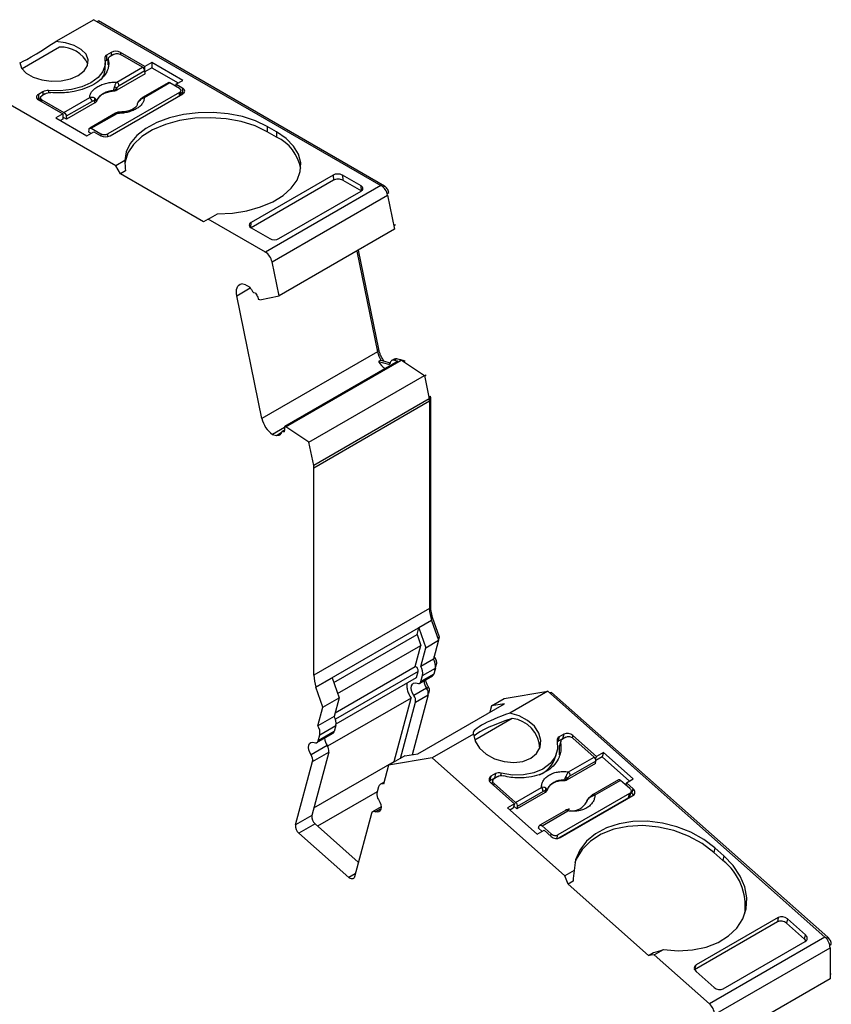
# Model space of a CAD drawing. Header units: millimetres. Extents: x 13 to 546, y 13 to 419.
# Tile 10 of 11: x 480 to 504, y 343 to 373. Entities that reach past the tile are written whole.
import ezdxf

# ---------------------------------------------------------------- set-up
doc = ezdxf.new("R2010")
doc.units = ezdxf.units.MM
doc.header["$LTSCALE"] = 2

msp = doc.modelspace()

# ---------------------------------------------------------------- linework, layer by layer
for p, q in [((481.795, 373.345), (480.634, 372.674)), ((481.795, 373.345), (490.576, 368.275)), ((481.897, 373.286), (481.933, 373.306)), ((490.683, 368.255), (481.933, 373.306)), ((480.747, 372.504), (479.601, 371.843)), ((482.325, 372.345), (482.184, 372.263)), ((482.184, 372.263), (482.184, 372.1)), ((482.233, 372.128), (482.184, 372.1)), ((482.231, 372.141), (482.231, 371.977)), ((482.233, 371.961), (482.233, 372.124)), ((482.396, 372.283), (482.29, 372.222)), ((482.325, 372.345), (482.325, 372.243)), ((483.354, 371.914), (482.608, 372.345)), ((482.608, 372.345), (482.608, 372.283)), ((483.286, 371.892), (482.608, 372.283)), ((482.146, 371.865), (482.146, 372.028)), ((482.499, 371.438), (483.286, 371.892)), ((483.566, 372.037), (483.354, 371.914)), ((483.354, 371.751), (483.354, 371.914)), ((483.566, 371.874), (483.358, 371.754)), ((484.514, 371.489), (483.566, 372.037)), ((483.566, 372.037), (483.566, 371.874)), ((483.566, 371.874), (484.372, 371.408)), ((483.363, 371.684), (482.498, 371.185)), ((483.356, 371.777), (482.569, 371.323)), ((483.363, 371.684), (483.356, 371.777)), ((484.302, 371.367), (484.514, 371.489)), ((482.467, 368.875), (478.26, 371.304)), ((482.498, 371.185), (482.495, 371.25)), ((484.073, 371.414), (483.285, 370.96)), ((484.123, 371.409), (483.335, 370.955)), ((484.411, 371.242), (484.123, 371.409)), ((484.517, 371.242), (484.302, 371.367)), ((484.302, 371.367), (484.302, 371.306)), ((484.455, 371.043), (484.455, 371.181)), ((484.517, 371.079), (484.517, 371.242)), ((480.24, 371.141), (480.098, 371.059)), ((480.098, 371.059), (480.098, 370.895)), ((480.16, 370.931), (480.098, 370.895)), ((480.098, 370.895), (480.843, 370.465)), ((480.16, 370.957), (480.16, 370.86)), ((480.31, 371.079), (480.204, 371.018)), ((480.204, 370.895), (480.882, 370.504)), ((480.204, 370.834), (480.204, 370.895)), ((480.24, 371.141), (480.24, 371.038)), ((480.412, 371.173), (480.412, 371.11)), ((480.882, 370.504), (481.669, 370.959)), ((484.411, 371.12), (482.219, 369.855)), ((482.29, 369.793), (484.517, 371.079)), ((482.391, 371.168), (482.392, 371.153)), ((484.411, 371.018), (484.411, 371.12)), ((484.517, 371.079), (484.455, 371.115)), ((481.739, 370.844), (480.952, 370.389)), ((481.824, 370.796), (480.959, 370.296)), ((481.824, 370.796), (481.818, 370.859)), ((481.879, 370.857), (481.878, 370.872)), ((480.843, 370.465), (480.631, 370.343)), ((480.631, 370.343), (481.579, 369.795)), ((480.843, 370.302), (480.773, 370.261)), ((480.843, 370.465), (480.843, 370.302)), ((480.959, 370.296), (480.843, 370.363)), ((480.952, 370.389), (480.959, 370.296)), ((482.456, 370.481), (481.668, 370.026)), ((481.718, 370.021), (482.506, 370.476)), ((481.641, 369.903), (481.648, 369.987)), ((481.718, 370.021), (482.007, 369.855)), ((487.381, 369.916), (487.098, 370.079)), ((487.098, 370.079), (487.098, 369.916)), ((481.579, 369.795), (481.792, 369.918)), ((481.703, 369.867), (481.641, 369.903)), ((481.792, 369.918), (482.007, 369.793)), ((482.007, 369.855), (482.007, 369.793)), ((482.219, 369.768), (482.219, 369.855)), ((487.381, 369.752), (487.098, 369.916)), ((487.381, 369.916), (487.381, 369.752)), ((482.745, 369.036), (482.467, 368.875)), ((482.608, 368.63), (482.467, 368.875)), ((482.76, 368.717), (482.608, 368.63)), ((485.154, 367.16), (482.608, 368.63)), ((489.113, 368.589), (486.604, 367.14)), ((489.113, 368.589), (489.125, 368.433)), ((489.968, 368.259), (489.396, 368.589)), ((489.396, 368.589), (489.409, 368.433)), ((489.125, 368.433), (486.603, 366.977)), ((490.576, 368.275), (487.041, 366.234)), ((489.409, 368.433), (489.98, 368.103)), ((489.98, 368.104), (489.968, 368.259)), ((490.638, 368.229), (490.683, 368.255)), ((487.246, 365.934), (490.781, 367.975)), ((487.458, 366.647), (489.968, 368.095)), ((490.768, 368.025), (490.819, 368.055)), ((490.781, 367.975), (490.995, 366.933)), ((485.295, 367.242), (485.574, 367.403)), ((485.295, 367.242), (485.154, 367.16)), ((487.041, 366.234), (485.295, 367.242)), ((486.593, 366.984), (486.604, 367.14)), ((486.603, 366.977), (487.175, 366.647)), ((490.971, 367.049), (491.019, 367.077)), ((490.995, 366.933), (487.459, 364.892)), ((489.84, 366.267), (490.47, 363.185)), ((490.508, 363.265), (489.888, 366.295)), ((487.459, 364.892), (487.246, 365.934)), ((486.436, 365.23), (486.315, 365.262)), ((486.166, 364.9), (486.575, 365.136)), ((486.935, 361.144), (486.166, 364.9)), ((486.743, 364.978), (486.693, 364.991)), ((486.873, 364.774), (487.459, 364.892)), ((486.873, 364.774), (486.832, 364.785)), ((490.47, 363.185), (486.935, 361.144)), ((490.46, 363.237), (490.508, 363.265)), ((491.093, 362.896), (487.628, 360.895)), ((487.669, 360.884), (491.204, 362.925)), ((490.577, 362.924), (490.507, 362.883)), ((490.507, 362.883), (490.807, 362.803)), ((490.577, 362.924), (490.86, 362.848)), ((490.667, 362.905), (490.661, 362.902)), ((490.807, 362.803), (490.857, 362.832)), ((490.979, 362.957), (490.908, 362.916)), ((491.061, 362.964), (490.99, 362.923)), ((490.99, 362.923), (491.093, 362.896)), ((491.163, 362.937), (491.061, 362.964)), ((491.204, 362.925), (491.163, 362.937)), ((491.288, 362.908), (491.185, 362.936)), ((491.204, 362.925), (491.908, 362.462)), ((491.278, 362.877), (491.317, 362.9)), ((491.317, 362.9), (491.288, 362.908)), ((488.373, 360.421), (491.908, 362.462)), ((491.908, 362.462), (492.055, 361.746)), ((491.911, 362.45), (491.959, 362.478)), ((492.055, 361.746), (488.519, 359.705)), ((488.527, 359.637), (492.062, 361.678)), ((492.044, 361.797), (492.093, 361.825)), ((492.053, 361.755), (492.098, 361.78)), ((492.062, 361.678), (492.062, 355.329)), ((492.098, 355.431), (492.098, 361.78)), ((487.628, 360.87), (487.258, 360.656)), ((487.258, 360.656), (487.378, 360.624)), ((487.378, 360.624), (487.526, 360.709)), ((487.624, 360.789), (487.543, 360.742)), ((487.562, 360.744), (487.622, 360.779)), ((487.562, 360.744), (487.612, 360.731)), ((487.628, 360.895), (487.669, 360.884)), ((488.373, 360.421), (487.669, 360.884)), ((488.519, 359.705), (488.373, 360.421)), ((488.527, 353.288), (488.527, 359.637)), ((492.062, 355.329), (488.527, 353.288)), ((492.062, 355.41), (492.098, 355.431)), ((492.124, 354.96), (488.588, 352.919)), ((492.123, 354.959), (491.734, 354.734)), ((492.155, 355.059), (492.104, 355.029)), ((492.105, 355.026), (492.154, 355.054)), ((492.123, 354.959), (492.124, 354.96)), ((492.123, 354.959), (492.337, 354.354)), ((492.154, 355.054), (492.155, 355.059)), ((492.367, 354.449), (492.154, 355.054)), ((491.68, 354.531), (491.734, 354.734)), ((491.734, 354.734), (491.948, 354.129)), ((489.133, 353.06), (491.68, 354.531)), ((491.68, 354.531), (491.797, 354.198)), ((491.948, 354.129), (492.337, 354.354)), ((492.337, 354.354), (492.183, 353.781)), ((492.314, 354.419), (492.367, 354.449)), ((492.352, 354.392), (492.367, 354.449)), ((489.251, 352.728), (491.797, 354.198)), ((491.625, 353.554), (491.797, 354.198)), ((491.794, 353.556), (491.948, 354.129)), ((492.183, 353.781), (491.794, 353.556)), ((492.202, 353.853), (492.208, 353.856)), ((489.173, 352.139), (491.625, 353.554)), ((491.716, 353.403), (489.183, 351.941)), ((491.665, 353.213), (491.716, 353.403)), ((491.852, 353.282), (492.241, 353.507)), ((492.241, 353.507), (492.19, 353.316)), ((492.222, 353.435), (492.228, 353.438)), ((492.228, 353.438), (492.279, 353.629)), ((492.245, 353.609), (492.279, 353.629)), ((488.588, 352.918), (489.083, 353.203)), ((489.083, 353.203), (489.296, 352.599)), ((489.207, 351.794), (491.665, 353.213)), ((491.765, 353.04), (492.154, 353.264)), ((492.19, 353.316), (491.801, 353.092)), ((491.801, 353.092), (491.852, 353.282)), ((488.588, 352.919), (488.588, 352.918)), ((488.801, 352.313), (488.588, 352.918)), ((491.974, 352.888), (491.585, 352.664)), ((492.036, 352.911), (491.98, 352.879)), ((492.019, 352.788), (492.06, 352.812)), ((492.038, 352.728), (492.06, 352.812)), ((488.801, 352.313), (489.296, 352.599)), ((491.497, 352.587), (488.945, 351.114)), ((489.296, 352.599), (489.143, 352.025)), ((490.977, 350.646), (491.497, 352.587)), ((492.023, 352.69), (491.53, 350.853)), ((491.634, 352.466), (492.023, 352.69)), ((493.959, 352.346), (494.348, 352.571)), ((494.348, 352.571), (495.677, 352.796)), ((495.677, 352.796), (494.516, 352.126)), ((495.677, 352.796), (504.159, 345.275)), ((495.795, 352.762), (495.728, 352.751)), ((495.747, 352.734), (495.795, 352.762)), ((504.247, 345.268), (495.795, 352.762)), ((488.648, 351.74), (488.801, 352.313)), ((491.17, 350.737), (491.634, 352.466)), ((491.7, 350.882), (494.352, 352.413)), ((493.959, 352.346), (493.908, 352.156)), ((494.352, 352.413), (493.959, 352.346)), ((489.143, 352.025), (488.648, 351.74)), ((494.59, 351.964), (493.447, 351.304)), ((488.706, 351.466), (489.201, 351.751)), ((489.201, 351.751), (489.15, 351.561)), ((488.618, 351.223), (489.113, 351.509)), ((489.15, 351.561), (488.655, 351.275)), ((488.655, 351.275), (488.706, 351.466)), ((493.409, 351.487), (492.142, 350.755)), ((496.027, 351.398), (495.991, 351.262)), ((496.132, 351.343), (495.991, 351.262)), ((496.169, 351.48), (496.027, 351.398)), ((496.237, 351.394), (496.13, 351.333)), ((496.169, 351.48), (496.132, 351.343)), ((496.447, 351.44), (496.429, 351.375)), ((497.1, 350.784), (496.445, 351.364)), ((497.167, 350.802), (496.447, 351.44)), ((488.934, 351.133), (488.439, 350.847)), ((496.035, 351.082), (496.072, 351.219)), ((496.038, 350.847), (496.035, 351.082)), ((496.074, 351.263), (496.037, 351.127)), ((488.982, 350.935), (488.462, 348.994)), ((488.487, 350.649), (488.982, 350.935)), ((491.307, 350.816), (490.812, 350.53)), ((492.142, 350.755), (490.812, 350.53)), ((491.307, 350.816), (491.7, 350.882)), ((491.534, 350.868), (491.54, 350.871)), ((496.205, 347.151), (492.142, 350.755)), ((495.921, 350.797), (495.958, 350.933)), ((496.312, 350.33), (497.1, 350.784)), ((497.144, 350.716), (497.167, 350.802)), ((497.342, 350.788), (497.151, 350.677)), ((497.379, 350.925), (497.167, 350.802)), ((497.379, 350.925), (497.342, 350.788)), ((497.342, 350.788), (498.179, 350.046)), ((498.295, 350.112), (497.379, 350.925)), ((487.967, 348.708), (488.487, 350.649)), ((488.525, 349.231), (490.977, 350.646)), ((490.812, 350.53), (490.658, 349.957)), ((497.138, 350.581), (496.272, 350.082)), ((497.151, 350.661), (496.364, 350.207)), ((497.138, 350.581), (497.151, 350.661)), ((493.941, 350.194), (493.905, 350.058)), ((494.046, 350.139), (493.905, 350.058)), ((494.083, 350.276), (493.941, 350.194)), ((494.151, 350.19), (494.045, 350.129)), ((494.083, 350.276), (494.046, 350.139)), ((494.254, 350.292), (494.233, 350.214)), ((496.272, 350.082), (496.283, 350.138)), ((498.083, 349.99), (498.295, 350.112)), ((490.504, 349.871), (490.453, 349.681)), ((490.674, 350.016), (490.559, 349.949)), ((493.905, 350.058), (493.892, 350.05)), ((493.937, 349.991), (494.657, 349.353)), ((494.002, 350.077), (493.971, 349.961)), ((494.024, 349.914), (494.041, 349.977)), ((494.041, 349.977), (494.695, 349.396)), ((494.695, 349.396), (495.483, 349.851)), ((496.17, 350.07), (496.167, 350.057)), ((497.84, 350.086), (497.052, 349.631)), ((497.908, 350.067), (497.121, 349.613)), ((498.187, 349.82), (497.908, 350.067)), ((498.083, 349.99), (498.066, 349.927)), ((498.291, 349.805), (498.083, 349.99)), ((498.254, 349.669), (498.291, 349.805)), ((490.463, 349.718), (488.641, 348.666)), ((495.599, 349.693), (494.733, 349.193)), ((495.534, 349.728), (494.747, 349.273)), ((495.599, 349.693), (495.606, 349.747)), ((495.655, 349.761), (495.657, 349.774)), ((498.183, 349.668), (495.991, 348.403)), ((498.147, 349.531), (496.009, 348.298)), ((496.059, 348.317), (498.286, 349.603)), ((496.944, 349.529), (496.951, 349.546)), ((498.147, 349.531), (498.183, 349.668)), ((498.189, 349.583), (498.226, 349.72)), ((498.254, 349.669), (498.22, 349.699)), ((490.581, 349.256), (490.322, 349.107)), ((490.401, 349.107), (490.579, 349.21)), ((494.657, 349.353), (494.444, 349.231)), ((494.444, 349.231), (495.36, 348.418)), ((494.62, 349.216), (494.523, 349.161)), ((494.657, 349.353), (494.62, 349.216)), ((494.733, 349.193), (494.637, 349.279)), ((494.747, 349.273), (494.733, 349.193)), ((496.858, 349.396), (496.875, 349.429)), ((496.88, 349.44), (496.868, 349.406)), ((496.875, 349.429), (496.891, 349.46)), ((496.875, 349.429), (496.88, 349.44)), ((488.462, 348.994), (487.967, 348.708)), ((490.285, 349.055), (489.765, 347.114)), ((496.223, 349.152), (495.435, 348.698)), ((495.504, 348.68), (496.291, 349.134)), ((488.562, 348.736), (488.067, 348.45)), ((488.562, 348.736), (489.885, 347.563)), ((495.393, 348.609), (495.419, 348.677)), ((495.51, 348.505), (495.393, 348.609)), ((495.504, 348.68), (495.783, 348.432)), ((489.592, 347.098), (488.067, 348.45)), ((495.36, 348.418), (495.572, 348.541)), ((495.572, 348.541), (495.781, 348.356)), ((495.783, 348.432), (495.766, 348.369)), ((495.955, 348.266), (495.991, 348.403)), ((500.794, 348), (500.757, 347.864)), ((501.067, 347.758), (500.794, 348)), ((501.03, 347.621), (500.757, 347.864)), ((501.067, 347.758), (501.03, 347.621)), ((489.792, 347.214), (489.592, 347.098)), ((496.484, 347.312), (496.205, 347.151)), ((496.305, 346.894), (496.205, 347.151)), ((496.457, 346.981), (496.305, 346.894)), ((498.764, 344.713), (496.305, 346.894)), ((502.706, 345.739), (500.172, 344.276)), ((502.73, 345.868), (500.221, 344.42)), ((502.73, 345.868), (502.706, 345.739)), ((503.009, 345.829), (502.984, 345.7)), ((502.984, 345.7), (503.537, 345.21)), ((503.561, 345.34), (503.009, 345.829)), ((504.159, 345.275), (500.624, 343.234)), ((503.537, 345.21), (503.561, 345.34)), ((504.196, 345.238), (504.247, 345.268)), ((501.046, 343.688), (503.556, 345.136)), ((504.307, 345.024), (504.352, 345.049)), ((498.764, 344.713), (498.916, 344.801)), ((498.938, 344.729), (498.764, 344.713)), ((498.938, 344.729), (499.216, 344.89)), ((500.624, 343.234), (498.938, 344.729)), ((500.781, 342.906), (504.316, 344.947)), ((504.316, 344.947), (504.316, 343.996)), ((500.172, 344.276), (500.221, 344.42)), ((500.216, 344.217), (500.768, 343.727)), ((504.316, 344.136), (504.352, 344.156)), ((504.316, 343.996), (500.781, 341.955))]:
    msp.add_line(p, q)
at = {"flags": 128}
for points in [[(479.527, 372.035), (479.587, 371.865), (479.727, 371.712), (479.938, 371.587), (480.201, 371.503), (480.494, 371.465), (480.794, 371.476), (481.077, 371.537), (481.318, 371.64), (481.498, 371.78), (481.602, 371.943), (481.622, 372.116), (481.556, 372.285), (481.41, 372.437), (481.195, 372.559), (480.929, 372.64), (480.634, 372.674)], [(482.128, 372.163), (482.141, 371.96), (482.072, 371.76), (481.925, 371.576), (481.707, 371.416), (481.43, 371.29), (481.11, 371.205), (480.764, 371.165), (480.412, 371.173)], [(487.098, 370.079), (486.744, 370.25), (486.341, 370.381), (485.904, 370.468), (485.448, 370.508), (484.986, 370.499), (484.535, 370.443), (484.108, 370.341), (483.72, 370.196), (483.385, 370.013), (483.111, 369.798), (482.91, 369.558), (482.786, 369.301), (482.745, 369.036)], [(487.098, 369.916), (486.726, 370.093), (486.303, 370.227), (485.844, 370.312), (485.365, 370.346), (484.884, 370.328), (484.417, 370.257), (483.982, 370.137), (483.594, 369.971), (483.266, 369.767), (483.012, 369.53), (482.839, 369.27), (482.754, 368.996), (482.747, 368.93)], [(485.574, 367.403), (486.034, 367.426), (486.479, 367.498), (486.894, 367.614), (487.267, 367.772), (487.584, 367.966), (487.835, 368.19), (488.012, 368.436), (488.109, 368.696), (488.124, 368.963), (488.054, 369.227), (487.904, 369.479), (487.677, 369.711), (487.381, 369.916)], [(486.166, 364.9), (486.156, 364.969), (486.155, 365.034), (486.162, 365.093), (486.178, 365.145), (486.202, 365.189), (486.233, 365.224), (486.271, 365.248), (486.315, 365.262)], [(491.585, 352.664), (491.543, 352.74), (491.516, 352.819), (491.505, 352.894), (491.513, 352.961), (491.537, 353.012), (491.576, 353.043), (491.627, 353.053), (491.686, 353.039)], [(493.409, 351.487), (493.463, 351.267), (493.596, 351.057), (493.8, 350.873), (494.055, 350.731), (494.343, 350.643), (494.638, 350.615), (494.918, 350.651), (495.158, 350.746), (495.339, 350.894), (495.446, 351.082), (495.471, 351.294), (495.411, 351.514), (495.271, 351.723), (495.064, 351.904), (494.805, 352.042), (494.516, 352.126)], [(496.182, 351.362), (496.162, 351.357), (496.132, 351.343)], [(488.439, 350.847), (488.397, 350.923), (488.369, 351.002), (488.359, 351.078), (488.366, 351.144), (488.39, 351.195), (488.43, 351.227), (488.481, 351.236), (488.539, 351.223)], [(495.969, 351.282), (495.977, 351.028), (495.903, 350.79), (495.752, 350.581), (495.533, 350.413), (495.258, 350.295), (494.94, 350.234), (494.6, 350.233), (494.254, 350.292)], [(495.991, 351.262), (495.975, 351.251), (495.974, 351.251)], [(496.951, 349.546), (496.949, 349.548), (496.948, 349.55), (496.947, 349.55), (496.947, 349.55), (496.949, 349.549), (496.951, 349.547), (496.953, 349.544), (496.957, 349.541)], [(490.501, 349.483), (490.543, 349.407), (490.571, 349.328), (490.581, 349.252), (490.574, 349.186), (490.55, 349.135), (490.511, 349.104), (490.459, 349.094), (490.401, 349.107)], [(500.794, 348), (500.45, 348.262), (500.058, 348.481), (499.632, 348.649), (499.184, 348.763), (498.73, 348.817), (498.284, 348.81), (497.862, 348.743), (497.477, 348.617), (497.141, 348.437), (496.866, 348.208), (496.661, 347.938), (496.532, 347.636), (496.484, 347.312)], [(500.757, 347.864), (500.397, 348.136), (499.985, 348.361), (499.536, 348.531), (499.066, 348.64), (498.592, 348.684), (498.132, 348.662), (497.7, 348.573), (497.314, 348.422), (496.986, 348.213), (496.729, 347.955), (496.551, 347.656), (496.511, 347.55)], [(499.216, 344.89), (499.669, 344.855), (500.108, 344.881), (500.52, 344.968), (500.891, 345.112), (501.208, 345.308), (501.462, 345.551), (501.643, 345.832), (501.747, 346.142), (501.768, 346.471), (501.708, 346.808), (501.568, 347.142), (501.351, 347.462), (501.067, 347.758)], [(489.765, 347.114), (489.755, 347.089), (489.741, 347.071), (489.722, 347.058), (489.699, 347.053), (489.674, 347.054), (489.647, 347.062), (489.619, 347.077), (489.592, 347.098)]]:
    msp.add_lwpolyline(points, dxfattribs=at)
for centre, radius, start, end in [((480.794, 371.594), 0.911, 25.577, 92.9799), ((482.218, 372.178), 0.0919, 112.1145, 189.0941), ((482.253, 371.975), 0.142, 119.0446, 139.603), ((482.467, 372.072), 0.307, 62.6097, 117.3903), ((481.567, 371.877), 0.579, 319.4269, 358.7589), ((482.172, 370.867), 0.5, 49.8822, 58.7426), ((482.415, 371.307), 0.155, 5.689, 57.1991), ((484.486, 371.161), 0.0873, 290.7834, 69.2166), ((480.129, 370.977), 0.0873, 110.7834, 249.2166), ((480.379, 370.874), 0.301, 83.6694, 117.5975), ((481.585, 370.828), 0.155, 5.689, 57.1991), ((481.71, 370.906), 0.118, 336.668, 18.1748), ((482.38, 370.595), 0.573, 88.8448, 151.1498), ((483.306, 370.914), 0.0497, 54.016, 114.6959), ((483.178, 370.856), 0.00686, 52.5203, 103.5056), ((482.476, 370.435), 0.0498, 54.0182, 114.6714), ((482.149, 370.066), 0.307, 242.6097, 297.3903), ((486.822, 368.552), 1.324, 10.486, 65.0296), ((490.321, 367.881), 0.47, 11.6277, 57.0661), ((486.785, 365.84), 0.47, 11.6278, 57.0661), ((491.26, 363.356), 0.807, 192.1609, 212.3128), ((491.138, 363.266), 0.738, 211.2207, 233.7985), ((490.819, 362.84), 0.039, 251.7025, 354.8333), ((490.958, 362.827), 0.101, 71.7021, 174.8336), ((491.028, 362.863), 0.106, 72.2508, 117.9623), ((491.724, 361.676), 0.339, 0.3463, 11.8658), ((487.712, 361.307), 0.794, 191.8185, 235.1115), ((488.188, 359.635), 0.339, 0.3475, 11.8653), ((493.298, 355.346), 1.236, 180.78, 198.159), ((491.866, 353.57), 0.38, 350.3874, 33.6017), ((491.477, 353.346), 0.38, 350.3874, 33.6017), ((489.763, 353.305), 1.236, 180.7801, 198.1588), ((492.348, 353.147), 0.455, 184.0686, 214.681), ((492.111, 353.334), 0.0816, 301.9371, 347.854), ((491.724, 353.109), 0.0791, 241.1611, 347.7499), ((491.764, 352.732), 0.262, 350.8911, 36.605), ((491.375, 352.507), 0.262, 350.8911, 36.605), ((488.826, 351.815), 0.38, 350.3872, 33.6018), ((494.484, 351.022), 0.948, 1.2672, 83.5862), ((488.331, 351.529), 0.38, 350.3871, 33.602), ((489.307, 351.392), 0.455, 184.0686, 214.681), ((489.07, 351.578), 0.0816, 301.9388, 347.8533), ((496.076, 351.301), 0.109, 116.8365, 189.8997), ((496.278, 351.251), 0.254, 48.3722, 115.4614), ((488.577, 351.292), 0.0791, 241.1612, 347.7501), ((488.723, 350.977), 0.262, 350.8911, 36.6051), ((488.228, 350.691), 0.262, 350.8911, 36.6051), ((495.055, 351.067), 0.907, 293.9341, 342.6981), ((494.001, 350.091), 0.119, 120.1509, 237.1263), ((494.136, 349.981), 0.182, 102.6913, 119.4739), ((494.189, 350.069), 0.232, 73.7343, 117.0781), ((495.635, 349.462), 0.937, 46.2002, 50.3948), ((496.215, 350.217), 0.149, 356.1348, 49.2767), ((490.617, 349.849), 0.115, 69.106, 168.7479), ((495.386, 349.738), 0.149, 356.1348, 49.2767), ((495.51, 349.808), 0.114, 327.5839, 11.6967), ((496.109, 349.583), 0.491, 82.8492, 157.1454), ((498.226, 349.705), 0.119, 300.1509, 57.1263), ((490.712, 349.639), 0.262, 170.8911, 216.605), ((497.072, 349.599), 0.0381, 120.9428, 161.0694), ((497.074, 349.574), 0.0613, 39.8078, 110.1953), ((496.425, 349.644), 0.503, 263.3695, 331.7436), ((488.747, 348.956), 0.288, 172.497, 229.9143), ((490.363, 349.038), 0.0791, 61.1612, 167.7502), ((496.244, 349.095), 0.0613, 39.8078, 110.1953), ((488.252, 348.671), 0.288, 172.497, 229.9143), ((495.95, 348.546), 0.254, 228.372, 295.4616), ((499.95, 346.217), 1.772, 352.608, 52.4155), ((503.847, 344.923), 0.47, 2.9347, 48.3716), ((500.311, 342.882), 0.47, 2.9347, 48.3716)]:
    msp.add_arc(centre, radius, start, end)
for centre, major_axis, ratio, start_param, end_param in [((480.575, 372.701), (1.05, 0.672), 0.043548, 3.181704, 4.740183), ((485.295, 367.568), (-1.803, 3.123), 0.577335, 0.787087, 0.89248), ((489.254, 368.507), (0.2, 0.001), 0.577279, 0.781586, 2.352382), ((489.267, 368.351), (0.2, 0.001), 0.577279, 0.781586, 2.352383), ((489.826, 368.177), (0.2, 0.001), 0.577279, 5.493975, 7.064772), ((486.745, 367.059), (0.2, 0.001), 0.577279, 2.352383, 3.923179), ((487.317, 366.729), (0.2, 0.001), 0.577279, 3.923179, 5.493975), ((494.582, 351.911), (1.188, 0.404), 0.178952, 1.565825, 3.247958), ((494.528, 351.707), (1.188, 0.404), 0.178952, 1.457396, 2.717825), ((498.661, 345.73), (-1.02, 3.397), 0.576641, 0.922381, 1.027774), ((502.867, 345.747), (0.194, -0.051), 0.70794, 0.949878, 2.520674), ((502.842, 345.618), (0.194, -0.051), 0.70794, 0.949878, 2.520675), ((503.419, 345.258), (0.194, -0.051), 0.70794, 5.662267, 7.233064), ((503.395, 345.128), (0.194, -0.051), 0.70794, 0.533241, 0.949878), ((498.934, 345.488), (2.845, 0.854), 0.220187, 4.639904, 4.745296), ((500.358, 344.299), (0.194, -0.051), 0.70794, 2.520675, 4.091471), ((500.91, 343.809), (0.194, -0.051), 0.70794, 4.091471, 5.662267)]:
    msp.add_ellipse(centre, major_axis=major_axis, ratio=ratio, start_param=start_param, end_param=end_param)
for points, knots in [([(482.233, 372.124), (482.238, 372.101), (482.248, 372.055), (482.251, 371.986), (482.245, 371.917), (482.23, 371.849), (482.205, 371.781), (482.149, 371.671), (482.03, 371.523), (481.805, 371.36), (481.522, 371.229), (481.229, 371.151), (480.958, 371.112), (480.719, 371.098), (480.56, 371.107), (480.48, 371.112)], [0, 0, 0, 0, 0.042112, 0.083729, 0.125101, 0.166484, 0.208132, 0.250294, 0.375098, 0.50009, 0.624895, 0.749887, 0.833557, 0.916248, 1, 1, 1, 1]), ([(482.29, 372.222), (482.28, 372.215), (482.259, 372.202), (482.24, 372.177), (482.23, 372.151), (482.232, 372.133), (482.233, 372.124)], [0, 0, 0, 0, 0.249233, 0.499959, 0.749241, 1, 1, 1, 1]), ([(482.396, 372.283), (482.424, 372.299), (482.463, 372.309), (482.541, 372.309), (482.58, 372.299), (482.608, 372.283)], [0, 0, 0, 0, 0.5, 0.5, 1, 1, 1, 1]), ([(483.356, 371.777), (483.355, 371.798), (483.347, 371.822), (483.321, 371.864), (483.303, 371.882), (483.286, 371.892)], [0, 0, 0, 0, 0.5, 0.5, 1, 1, 1, 1]), ([(481.669, 370.959), (481.67, 370.974), (481.671, 371.004), (481.683, 371.048), (481.701, 371.092), (481.737, 371.151), (481.801, 371.223), (481.909, 371.299), (482.04, 371.361), (482.188, 371.405), (482.342, 371.433), (482.447, 371.436), (482.499, 371.438)], [0, 0, 0, 0, 0.0602697, 0.1200562, 0.1798933, 0.2403137, 0.3700145, 0.5001284, 0.6298294, 0.7599435, 0.879871, 1, 1, 1, 1]), ([(482.391, 371.168), (482.396, 371.18), (482.405, 371.203), (482.416, 371.238), (482.425, 371.268), (482.43, 371.287), (482.432, 371.295)], [0, 0, 0, 0, 0.306881, 0.575882, 0.806979, 1, 1, 1, 1]), ([(482.495, 371.25), (482.483, 371.238), (482.453, 371.207), (482.414, 371.183), (482.391, 371.168)], [0, 0, 0, 0, 0.389276, 1, 1, 1, 1]), ([(482.498, 371.185), (482.488, 371.18), (482.468, 371.169), (482.431, 371.158), (482.405, 371.155), (482.392, 371.153)], [0, 0, 0, 0, 0.335719, 0.664281, 1, 1, 1, 1]), ([(482.432, 371.295), (482.435, 371.308), (482.444, 371.337), (482.46, 371.376), (482.478, 371.412), (482.492, 371.429), (482.499, 371.438)], [0, 0, 0, 0, 0.220475, 0.499075, 0.748119, 1, 1, 1, 1]), ([(482.569, 371.323), (482.555, 371.313), (482.527, 371.296), (482.505, 371.265), (482.495, 371.25)], [0, 0, 0, 0, 0.5214849, 1, 1, 1, 1]), ([(484.123, 371.409), (484.114, 371.413), (484.097, 371.42), (484.079, 371.42), (484.074, 371.414), (484.073, 371.414)], [0, 0, 0, 0, 0.472475, 0.944949, 1, 1, 1, 1]), ([(484.411, 371.242), (484.439, 371.226), (484.455, 371.204), (484.455, 371.159), (484.439, 371.136), (484.411, 371.12)], [0, 0, 0, 0, 0.5, 0.5, 1, 1, 1, 1]), ([(480.204, 370.895), (480.176, 370.912), (480.16, 370.934), (480.16, 370.979), (480.176, 371.002), (480.204, 371.018)], [0, 0, 0, 0, 0.5, 0.5, 1, 1, 1, 1]), ([(482.392, 371.153), (482.366, 371.15), (482.316, 371.144), (482.244, 371.128), (482.176, 371.108), (482.112, 371.082), (482.049, 371.05), (481.989, 371.009), (481.938, 370.961), (481.9, 370.91), (481.886, 370.875), (481.879, 370.857)], [0, 0, 0, 0, 0.1010688, 0.2001027, 0.2986146, 0.398141, 0.5001727, 0.6266273, 0.7560165, 0.877292, 1, 1, 1, 1]), ([(483.335, 370.955), (483.335, 370.94), (483.333, 370.91), (483.321, 370.865), (483.303, 370.821), (483.268, 370.762), (483.203, 370.69), (483.095, 370.614), (482.964, 370.552), (482.817, 370.508), (482.662, 370.481), (482.558, 370.477), (482.506, 370.476)], [0, 0, 0, 0, 0.06027, 0.120056, 0.179893, 0.240314, 0.370015, 0.500128, 0.629829, 0.759943, 0.879871, 1, 1, 1, 1]), ([(483.285, 370.96), (483.264, 370.946), (483.225, 370.92), (483.192, 370.881), (483.177, 370.863)], [0, 0, 0, 0, 0.553024, 1, 1, 1, 1]), ([(481.818, 370.859), (481.81, 370.861), (481.795, 370.864), (481.768, 370.858), (481.749, 370.848), (481.739, 370.844)], [0, 0, 0, 0, 0.3172218, 0.6450837, 1, 1, 1, 1]), ([(481.878, 370.872), (481.874, 370.87), (481.868, 370.867), (481.851, 370.864), (481.834, 370.861), (481.823, 370.86), (481.818, 370.859)], [0, 0, 0, 0, 0.332097, 0.61117, 0.833934, 1, 1, 1, 1]), ([(481.879, 370.857), (481.876, 370.849), (481.87, 370.834), (481.851, 370.813), (481.833, 370.802), (481.824, 370.796)], [0, 0, 0, 0, 0.335719, 0.664281, 1, 1, 1, 1]), ([(483.121, 370.728), (483.1, 370.699), (483.058, 370.64), (482.917, 370.57), (482.749, 370.524), (482.621, 370.519), (482.567, 370.517)], [0, 0, 0, 0, 0.261846, 0.528245, 0.802184, 1, 1, 1, 1]), ([(480.882, 370.504), (480.899, 370.494), (480.917, 370.476), (480.942, 370.434), (480.951, 370.41), (480.952, 370.389)], [0, 0, 0, 0, 0.5, 0.5, 1, 1, 1, 1]), ([(482.559, 370.514), (482.542, 370.512), (482.509, 370.508), (482.473, 370.489), (482.456, 370.481)], [0, 0, 0, 0, 0.512278, 1, 1, 1, 1]), ([(482.506, 370.476), (482.519, 370.49), (482.539, 370.51), (482.554, 370.512), (482.558, 370.513)], [0, 0, 0, 0, 0.682117, 1, 1, 1, 1]), ([(482.558, 370.513), (482.559, 370.513), (482.565, 370.515), (482.569, 370.512), (482.572, 370.509)], [0, 0, 0, 0, 0.1732798, 1, 1, 1, 1]), ([(481.648, 369.987), (481.65, 370.007), (481.658, 370.021), (481.684, 370.034), (481.701, 370.031), (481.718, 370.021)], [0, 0, 0, 0, 0.5, 0.5, 1, 1, 1, 1]), ([(482.007, 369.855), (482.017, 369.85), (482.037, 369.84), (482.074, 369.831), (482.119, 369.828), (482.173, 369.833), (482.204, 369.847), (482.219, 369.855)], [0, 0, 0, 0, 0.168224, 0.331133, 0.500763, 0.749586, 1, 1, 1, 1]), ([(490.819, 368.055), (490.811, 368.094), (490.793, 368.136), (490.744, 368.207), (490.713, 368.237), (490.683, 368.255)], [0, 0, 0, 0, 0.5, 0.5, 1, 1, 1, 1]), ([(486.436, 365.23), (486.449, 365.225), (486.474, 365.217), (486.514, 365.193), (486.559, 365.156), (486.608, 365.103), (486.636, 365.055), (486.65, 365.031)], [0, 0, 0, 0, 0.167102, 0.331946, 0.500386, 0.749443, 1, 1, 1, 1]), ([(486.743, 364.978), (486.755, 364.957), (486.779, 364.916), (486.809, 364.851), (486.824, 364.807), (486.832, 364.785)], [0, 0, 0, 0, 0.334506, 0.665494, 1, 1, 1, 1]), ([(490.667, 362.905), (490.654, 362.924), (490.629, 362.961), (490.596, 363.02), (490.562, 363.09), (490.53, 363.173), (490.515, 363.234), (490.508, 363.265)], [0, 0, 0, 0, 0.166418, 0.332427, 0.500143, 0.749348, 1, 1, 1, 1]), ([(491.185, 362.936), (491.175, 362.938), (491.156, 362.941), (491.142, 362.934), (491.135, 362.931)], [0, 0, 0, 0, 0.531362, 1, 1, 1, 1]), ([(487.532, 360.724), (487.528, 360.711), (487.522, 360.686), (487.503, 360.656), (487.475, 360.63), (487.434, 360.614), (487.397, 360.62), (487.378, 360.624)], [0, 0, 0, 0, 0.167102, 0.331946, 0.500386, 0.749443, 1, 1, 1, 1]), ([(487.628, 360.895), (487.629, 360.875), (487.631, 360.835), (487.626, 360.779), (487.617, 360.747), (487.612, 360.731)], [0, 0, 0, 0, 0.334506, 0.665494, 1, 1, 1, 1]), ([(492.155, 355.059), (492.146, 355.091), (492.128, 355.155), (492.111, 355.25), (492.1, 355.343), (492.098, 355.401), (492.098, 355.431)], [0, 0, 0, 0, 0.251186, 0.5, 0.748814, 1, 1, 1, 1]), ([(492.279, 353.629), (492.287, 353.659), (492.285, 353.699), (492.259, 353.781), (492.237, 353.823), (492.208, 353.856)], [0, 0, 0, 0, 0.5, 0.5, 1, 1, 1, 1]), ([(491.716, 353.403), (491.722, 353.428), (491.714, 353.465), (491.677, 353.527), (491.649, 353.55), (491.625, 353.554)], [0, 0, 0, 0, 0.5, 0.5, 1, 1, 1, 1]), ([(491.941, 353.141), (491.941, 353.133), (491.947, 353.092), (491.977, 353.01), (492.017, 352.944), (492.036, 352.911)], [0, 0, 0, 0, 0.1046764, 0.5523382, 1, 1, 1, 1]), ([(491.372, 353.044), (491.368, 353.02), (491.359, 352.961), (491.378, 352.846), (491.422, 352.712), (491.472, 352.629), (491.497, 352.587)], [0, 0, 0, 0, 0.179825, 0.453217, 0.726608, 1, 1, 1, 1]), ([(496.13, 351.333), (496.12, 351.326), (496.1, 351.312), (496.08, 351.284), (496.069, 351.253), (496.071, 351.23), (496.072, 351.219)], [0, 0, 0, 0, 0.249233, 0.499959, 0.749241, 1, 1, 1, 1]), ([(496.237, 351.394), (496.264, 351.41), (496.303, 351.416), (496.38, 351.405), (496.418, 351.388), (496.445, 351.364)], [0, 0, 0, 0, 0.5, 0.5, 1, 1, 1, 1]), ([(496.072, 351.219), (496.076, 351.19), (496.084, 351.131), (496.085, 351.045), (496.077, 350.96), (496.06, 350.878), (496.034, 350.797), (495.975, 350.668), (495.855, 350.5), (495.628, 350.329), (495.346, 350.207), (495.056, 350.151), (494.789, 350.14), (494.553, 350.156), (494.397, 350.19), (494.318, 350.207)], [0, 0, 0, 0, 0.042112, 0.083729, 0.125101, 0.166484, 0.208132, 0.250294, 0.375098, 0.50009, 0.624895, 0.749887, 0.833557, 0.916248, 1, 1, 1, 1]), ([(496.035, 351.082), (496.034, 351.094), (496.032, 351.109), (496.037, 351.123), (496.038, 351.127)], [0, 0, 0, 0, 0.743705, 1, 1, 1, 1]), ([(497.151, 350.661), (497.154, 350.679), (497.15, 350.703), (497.132, 350.748), (497.117, 350.769), (497.1, 350.784)], [0, 0, 0, 0, 0.5, 0.5, 1, 1, 1, 1]), ([(494.041, 349.977), (494.014, 350), (493.999, 350.031), (494, 350.087), (494.017, 350.113), (494.045, 350.129)], [0, 0, 0, 0, 0.5, 0.5, 1, 1, 1, 1]), ([(495.483, 349.851), (495.484, 349.869), (495.486, 349.906), (495.499, 349.96), (495.518, 350.012), (495.555, 350.08), (495.62, 350.161), (495.729, 350.24), (495.86, 350.299), (496.006, 350.333), (496.159, 350.345), (496.261, 350.335), (496.312, 350.33)], [0, 0, 0, 0, 0.06027, 0.120056, 0.179893, 0.240314, 0.370015, 0.500128, 0.629829, 0.759943, 0.879871, 1, 1, 1, 1]), ([(496.17, 350.07), (496.177, 350.08), (496.19, 350.099), (496.207, 350.13), (496.221, 350.158), (496.229, 350.176), (496.232, 350.184)], [0, 0, 0, 0, 0.306881, 0.575882, 0.806979, 1, 1, 1, 1]), ([(496.283, 350.138), (496.27, 350.127), (496.237, 350.099), (496.195, 350.081), (496.17, 350.07)], [0, 0, 0, 0, 0.389276, 1, 1, 1, 1]), ([(496.232, 350.184), (496.237, 350.196), (496.249, 350.224), (496.27, 350.264), (496.291, 350.301), (496.305, 350.32), (496.312, 350.33)], [0, 0, 0, 0, 0.220475, 0.499075, 0.748119, 1, 1, 1, 1]), ([(496.364, 350.207), (496.349, 350.198), (496.322, 350.18), (496.296, 350.152), (496.283, 350.138)], [0, 0, 0, 0, 0.521485, 1, 1, 1, 1]), ([(497.908, 350.067), (497.899, 350.074), (497.882, 350.087), (497.857, 350.093), (497.845, 350.087), (497.84, 350.085)], [0, 0, 0, 0, 0.354058, 0.708117, 1, 1, 1, 1]), ([(496.167, 350.057), (496.142, 350.057), (496.092, 350.056), (496.021, 350.047), (495.954, 350.031), (495.89, 350.008), (495.827, 349.977), (495.767, 349.935), (495.716, 349.883), (495.676, 349.825), (495.662, 349.782), (495.655, 349.761)], [0, 0, 0, 0, 0.101069, 0.200103, 0.298615, 0.398141, 0.500173, 0.626627, 0.756016, 0.877292, 1, 1, 1, 1]), ([(496.272, 350.082), (496.262, 350.077), (496.242, 350.067), (496.206, 350.058), (496.18, 350.057), (496.167, 350.057)], [0, 0, 0, 0, 0.335719, 0.664281, 1, 1, 1, 1]), ([(498.187, 349.82), (498.214, 349.796), (498.229, 349.766), (498.227, 349.71), (498.211, 349.684), (498.183, 349.668)], [0, 0, 0, 0, 0.5, 0.5, 1, 1, 1, 1]), ([(495.606, 349.747), (495.6, 349.748), (495.587, 349.75), (495.562, 349.743), (495.544, 349.733), (495.534, 349.728)], [0, 0, 0, 0, 0.317222, 0.645084, 1, 1, 1, 1]), ([(495.655, 349.761), (495.651, 349.752), (495.645, 349.734), (495.626, 349.711), (495.608, 349.699), (495.599, 349.693)], [0, 0, 0, 0, 0.335719, 0.664281, 1, 1, 1, 1]), ([(495.657, 349.774), (495.654, 349.77), (495.649, 349.763), (495.635, 349.755), (495.621, 349.751), (495.611, 349.748), (495.606, 349.747)], [0, 0, 0, 0, 0.332097, 0.61117, 0.833934, 1, 1, 1, 1]), ([(497.121, 349.613), (497.119, 349.594), (497.117, 349.557), (497.104, 349.503), (497.085, 349.452), (497.048, 349.383), (496.983, 349.303), (496.875, 349.224), (496.744, 349.165), (496.598, 349.131), (496.445, 349.118), (496.342, 349.129), (496.291, 349.134)], [0, 0, 0, 0, 0.06027, 0.120056, 0.179893, 0.240314, 0.370015, 0.500128, 0.629829, 0.759943, 0.879871, 1, 1, 1, 1]), ([(496.88, 349.44), (496.885, 349.454), (496.894, 349.478), (496.914, 349.508), (496.933, 349.53), (496.946, 349.541), (496.951, 349.546)], [0, 0, 0, 0, 0.332097, 0.61117, 0.833934, 1, 1, 1, 1]), ([(496.951, 349.546), (496.96, 349.554), (496.978, 349.571), (497.007, 349.593), (497.026, 349.605), (497.036, 349.611)], [0, 0, 0, 0, 0.317222, 0.645084, 1, 1, 1, 1]), ([(498.186, 349.584), (498.185, 349.576), (498.18, 349.555), (498.16, 349.541), (498.147, 349.531)], [0, 0, 0, 0, 0.362165, 1, 1, 1, 1]), ([(498.297, 349.612), (498.297, 349.614), (498.292, 349.634), (498.273, 349.652), (498.254, 349.669)], [0, 0, 0, 0, 0.060554, 1, 1, 1, 1]), ([(494.695, 349.396), (494.712, 349.381), (494.727, 349.36), (494.746, 349.315), (494.75, 349.292), (494.747, 349.273)], [0, 0, 0, 0, 0.5, 0.5, 1, 1, 1, 1]), ([(496.343, 349.188), (496.326, 349.187), (496.285, 349.185), (496.245, 349.164), (496.222, 349.152)], [0, 0, 0, 0, 0.425345, 1, 1, 1, 1]), ([(495.419, 348.677), (495.425, 348.693), (495.437, 348.702), (495.468, 348.703), (495.487, 348.694), (495.504, 348.68)], [0, 0, 0, 0, 0.5, 0.5, 1, 1, 1, 1]), ([(495.783, 348.432), (495.792, 348.425), (495.811, 348.409), (495.847, 348.394), (495.892, 348.383), (495.945, 348.382), (495.976, 348.396), (495.991, 348.403)], [0, 0, 0, 0, 0.168224, 0.3311335, 0.500763, 0.7495865, 1, 1, 1, 1]), ([(504.352, 345.049), (504.352, 345.085), (504.341, 345.127), (504.304, 345.205), (504.277, 345.241), (504.247, 345.268)], [0, 0, 0, 0, 0.5, 0.5, 1, 1, 1, 1])]:
    msp.add_open_spline(points, degree=3, knots=knots)
for points in [[(480.31, 371.079), (480.354, 371.104), (480.419, 371.117), (480.48, 371.112)], [(481.822, 370.943), (481.778, 370.972), (481.722, 370.974), (481.669, 370.959)], [(481.878, 370.872), (481.872, 370.896), (481.853, 370.922), (481.822, 370.943)], [(483.183, 370.862), (483.226, 370.909), (483.282, 370.939), (483.335, 370.955)], [(483.126, 370.744), (483.133, 370.786), (483.151, 370.827), (483.183, 370.862)], [(486.693, 364.991), (486.678, 364.995), (486.661, 365.011), (486.65, 365.031)], [(492.098, 361.78), (492.098, 361.795), (492.096, 361.81), (492.093, 361.825)], [(487.532, 360.724), (487.535, 360.74), (487.547, 360.748), (487.562, 360.744)], [(492.06, 352.812), (492.067, 352.839), (492.057, 352.879), (492.036, 352.911)], [(494.151, 350.19), (494.194, 350.215), (494.258, 350.222), (494.318, 350.207)], [(495.622, 349.831), (495.587, 349.858), (495.536, 349.862), (495.483, 349.851)], [(495.657, 349.774), (495.658, 349.792), (495.647, 349.812), (495.622, 349.831)], [(496.88, 349.44), (496.894, 349.479), (496.92, 349.514), (496.957, 349.541)], [(496.957, 349.541), (497.008, 349.578), (497.068, 349.601), (497.121, 349.613)], [(496.291, 349.134), (496.318, 349.168), (496.339, 349.191), (496.347, 349.189)]]:
    msp.add_open_spline(points, degree=3)

doc.saveas('drawing.dxf')
